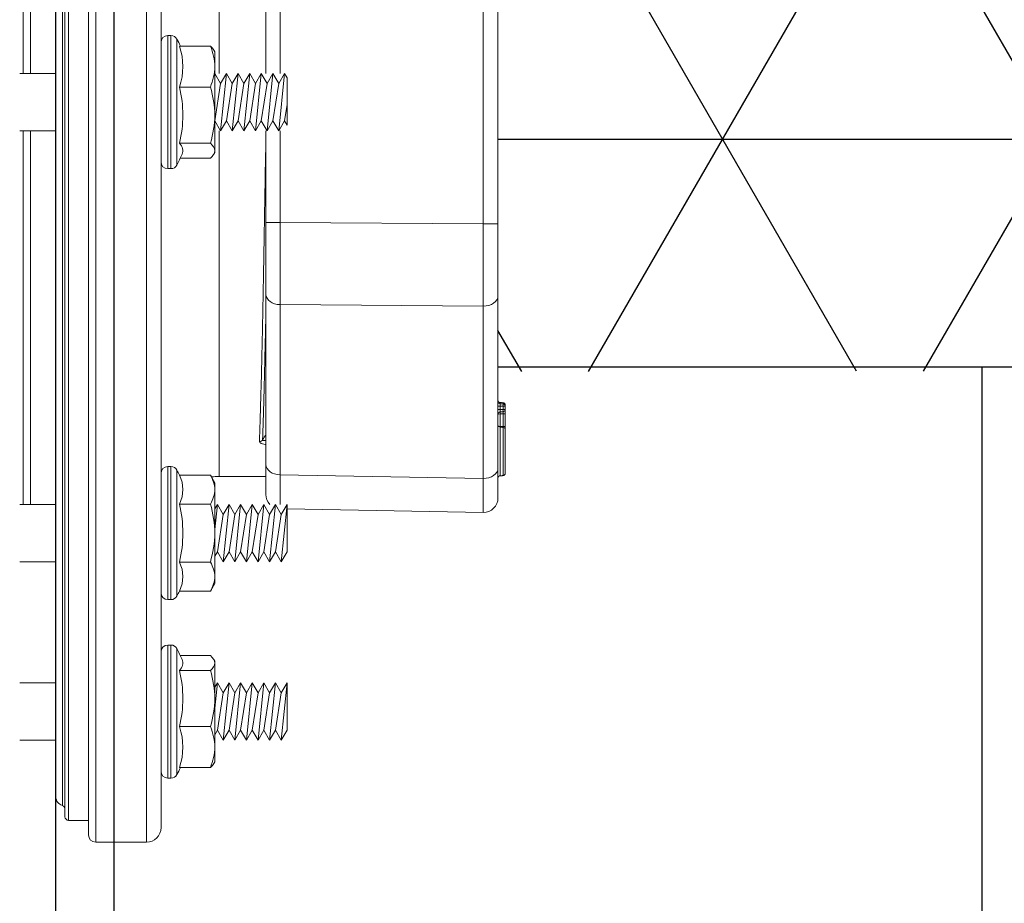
# Model space of a CAD drawing. Extents: x -169 to 7270, y -140 to 2984.
# Tile 130 of 256: x 1499.6 to 1503.84, y 361.43 to 365.24. Entities that reach past the tile are written whole.
import ezdxf

# ---------------------------------------------------------------- set-up
doc = ezdxf.new("R2010")
doc.units = 0
doc.header["$MEASUREMENT"] = 0
doc.header["$PDSIZE"] = 1
doc.layers.get('0').update_dxf_attribs({"color": 255, "linetype": 'CONTINUOUS'})
doc.layers.get('DEFPOINTS').update_dxf_attribs({"linetype": 'CONTINUOUS'})
for name, color, linetype in [('DIM', 3, 'CONTINUOUS'), ('FRP-2-HATCH', 1, 'CONTINUOUS'), ('FRP-SUMP', 2, 'CONTINUOUS'), ('GALV-2-PIPE', 3, 'CONTINUOUS'), ('PROBE', 2, 'CONTINUOUS')]:
    doc.layers.add(name, color=color, linetype=linetype)
doc.styles.add('SIMPLEX', font='simplex')
doc.dimstyles.new('DIM64', dxfattribs={"dimscale": 64, "dimtxt": 0.09375, "dimasz": 0.09375, "dimexe": 0.0625, "dimexo": 0.0625, "dimgap": 0.046875, "dimtad": 1, "dimdec": 4, "dimzin": 3, "dimdsep": 46, "dimlunit": 4, "dimtxsty": 'SIMPLEX', "dimcen": 0, "dimclrd": 256, "dimclre": 256, "dimclrt": 256, "dimadec": 0, "dimazin": 0, "dimtfac": 1, "dimtdec": 4, "dimtmove": 0, "dimatfit": 3, "dimfxl": 1, "dimfrac": 2, "dimtolj": 1, "dimtzin": 0, "dimarcsym": 0})

# ---------------------------------------------------------------- blocks, each defined once
blk = doc.blocks.new('*D7')
at = {"layer": 'DEFPOINTS', "color": 0, "transparency": 16777216}
for p in [(2010, 414.2886), (1374, 414.0074), (1374, 136.5159)]:
    blk.add_point(p, dxfattribs=at)
at = {"layer": 'DIM', "lineweight": -2, "transparency": 16777216}
for p, q in [((2010, 410.2886), (2010, 132.5159)), ((1374, 410.0074), (1374, 132.5159)), ((2004, 136.5159), (1380, 136.5159))]:
    blk.add_line(p, q, dxfattribs=at)
at = {"layer": 'DIM', "transparency": 16777216}
for points in [[(1380, 137.5159), (1380, 135.5159), (1374, 136.5159)], [(2004, 137.5159), (2004, 135.5159), (2010, 136.5159)]]:
    blk.add_solid(points, dxfattribs=at)
at = {"layer": 'DIM', "transparency": 16777216, "insert": (1692, 144.0873), "char_height": 6, "attachment_point": 5, "style": 'SIMPLEX'}
blk.add_mtext('\\A1;53\'-0" (F.V. TANK SLAB)', dxfattribs=at)
blk = doc.blocks.new('A$C18AC51C3')
at = {"linetype": 'Continuous', "lineweight": 18}
for p, q in [((-0.3906, -5.551), (-0.3906, 0.824)), ((-0.1718, -2.3635), (-0.1718, 0.824)), ((-0.1406, 0.7927), (-0.1406, -5.5198)), ((-0.4531, 0.7615), (-0.4531, -2.3635)), ((-0.0547, -2.3635), (-0.0547, 0.7302)), ((-0.0391, -5.4416), (-0.0391, 0.7146)), ((-0.0279, -5.3931), (-0.0279, 0.6661)), ((0, -5.3557), (0, 0.6287)), ((0.1089, -0.6311), (0.1089, -2.2397)), ((0.1402, -2.2399), (0.1402, -0.6312)), ((-0.7031, -0.751), (-0.7031, -2.2397)), ((-1.9051, -2.8884), (-1.9051, -1.8386)), ((-1.8415, -1.8386), (-1.8415, -2.8884)), ((-0.9665, -2.2398), (-0.9665, -1.845)), ((-0.9051, -1.845), (-0.9051, -2.2398)), ((-0.496, -2.077), (-0.496, -2.65)), ((-0.4821, -2.077), (-0.496, -2.077)), ((-0.4821, -2.077), (-0.4821, -2.3635)), ((-0.5216, -2.3635), (-0.5216, -2.0923)), ((0, -2.1135), (0, -2.1138)), ((-0.6806, -2.1394), (-0.6851, -2.147)), ((-0.6851, -2.147), (-0.6851, -2.2104)), ((-0.5324, -2.122), (-0.6657, -2.122)), ((-0.9961, -2.2588), (-0.9851, -2.2398)), ((-0.9851, -2.2398), (-0.9601, -2.4873)), ((-0.9851, -2.2398), (-0.9601, -2.2831)), ((-0.9601, -2.2831), (-0.9351, -2.2398)), ((-0.9351, -2.2398), (-0.9101, -2.4873)), ((-0.9351, -2.2398), (-0.9101, -2.2831)), ((-0.9101, -2.2831), (-0.8851, -2.2398)), ((-0.8851, -2.2398), (-0.8601, -2.4873)), ((-0.8851, -2.2398), (-0.8601, -2.2831)), ((-0.8601, -2.2831), (-0.8351, -2.2398)), ((-0.8351, -2.2398), (-0.8101, -2.4873)), ((-0.8351, -2.2398), (-0.8101, -2.2831)), ((-0.8101, -2.2831), (-0.7851, -2.2398)), ((-0.7851, -2.2398), (-0.7601, -2.4873)), ((-0.7851, -2.2398), (-0.7601, -2.2831)), ((-0.7601, -2.2831), (-0.7351, -2.2398)), ((-0.7351, -2.2398), (-0.7101, -2.4873)), ((-0.7351, -2.2398), (-0.7101, -2.2831)), ((-0.7101, -2.2831), (-0.6851, -2.2398)), ((-0.6851, -2.2104), (-0.6851, -2.4196)), ((-0.6851, -2.2398), (-0.6851, -2.2399)), ((-0.6851, -2.2398), (-0.6851, -2.2398)), ((0.1559, -2.2398), (0, -2.2398)), ((-0.9961, -2.2588), (-0.9961, -2.463)), ((-0.9961, -2.463), (-0.9961, -2.2588)), ((-0.9601, -2.2831), (-0.9351, -2.444)), ((-0.9101, -2.2831), (-0.8851, -2.444)), ((-0.8601, -2.2831), (-0.8351, -2.444)), ((-0.8101, -2.2831), (-0.7851, -2.444)), ((-0.7601, -2.2831), (-0.7351, -2.444)), ((-0.7101, -2.2831), (-0.6851, -2.444)), ((-0.5324, -2.2988), (-0.6657, -2.2988)), ((-0.9961, -2.3732), (-0.9851, -2.444)), ((-0.5216, -2.6347), (-0.5216, -2.3635)), ((-0.4821, -2.3635), (-0.4821, -2.65)), ((-0.4531, -2.3635), (-0.4531, -5.4885)), ((-0.1718, -5.551), (-0.1718, -2.3635)), ((-0.0547, -5.4573), (-0.0547, -2.3635)), ((-0.9961, -2.463), (-0.9851, -2.444)), ((-0.9851, -2.444), (-0.9601, -2.4873)), ((-0.9601, -2.4873), (-0.9351, -2.444)), ((-0.9351, -2.444), (-0.9101, -2.4873)), ((-0.9101, -2.4873), (-0.8851, -2.444)), ((-0.8851, -2.444), (-0.8601, -2.4873)), ((-0.8601, -2.4873), (-0.8351, -2.444)), ((-0.8351, -2.444), (-0.8101, -2.4873)), ((-0.8101, -2.4873), (-0.7851, -2.444)), ((-0.7851, -2.444), (-0.7601, -2.4873)), ((-0.7601, -2.4873), (-0.7351, -2.444)), ((-0.7351, -2.444), (-0.7101, -2.4873)), ((-0.7101, -2.4873), (-0.6851, -2.444)), ((-0.6851, -2.4196), (-0.6851, -2.5726)), ((-0.6851, -2.444), (-0.6851, -2.444)), ((-0.9665, -2.8821), (-0.9665, -2.4873)), ((-0.9051, -2.4873), (-0.9051, -2.8821)), ((-0.7031, -2.4874), (-0.7031, -3.976)), ((0, -2.4873), (0.1559, -2.4873)), ((0.1089, -2.4873), (0.1089, -4.0959)), ((0.1402, -4.0959), (0.1402, -2.4871)), ((-0.5324, -2.5403), (-0.6657, -2.5403)), ((-0.6851, -2.58), (-0.6851, -2.5726)), ((-0.6851, -2.58), (-0.6806, -2.5877)), ((-0.5365, -2.605), (-0.6657, -2.605)), ((0, -2.6132), (0, -2.6136)), ((-0.496, -2.65), (-0.4821, -2.65)), ((-1.8415, -2.8884), (-0.9665, -2.8821)), ((-0.9051, -2.8821), (-0.9665, -2.8821)), ((-0.9051, -2.8821), (-0.9051, -3.1914)), ((-1.9051, -2.8884), (-1.8415, -2.8884)), ((-1.9051, -3.1977), (-1.9051, -2.8884)), ((-1.9051, -3.94), (-1.9051, -3.1977)), ((-0.9051, -3.1914), (-0.9051, -3.9247)), ((-0.9665, -3.2356), (-1.8415, -3.2419)), ((-1.8415, -3.2419), (-1.8415, -3.9842)), ((-0.9665, -3.9689), (-0.9665, -3.2356)), ((-1.9363, -3.6679), (-1.9347, -3.6679)), ((-1.9363, -3.6735), (-1.9363, -3.6679)), ((-1.9363, -3.6735), (-1.9267, -3.6735)), ((-1.9267, -3.6876), (-1.9363, -3.6876)), ((-1.9267, -3.658), (-1.9268, -3.6635)), ((-1.9147, -3.6575), (-1.9146, -3.6631)), ((-1.9147, -3.6731), (-1.9051, -3.6731)), ((-1.9051, -3.688), (-1.9147, -3.688)), ((-1.9267, -3.761), (-1.9268, -3.7638)), ((-1.9145, -3.7633), (-1.9147, -3.7603)), ((-1.9083, -3.7607), (-1.9147, -3.7603)), ((-1.9051, -4.0681), (-1.9051, -3.94)), ((-0.9051, -3.9247), (-0.9051, -4.0529)), ((-0.496, -3.9332), (-0.496, -4.5062)), ((-0.4821, -3.9332), (-0.496, -3.9332)), ((-0.4821, -4.2197), (-0.4821, -3.9332)), ((-1.8415, -3.9842), (-0.9665, -3.9689)), ((-0.9051, -3.976), (-0.7031, -3.976)), ((-0.6657, -3.9697), (-0.6851, -4.0032)), ((-0.5324, -3.9697), (-0.6657, -3.9697)), ((-0.5216, -3.9484), (-0.5216, -4.2197)), ((-0.6851, -4.0032), (-0.6851, -4.0322)), ((-0.6851, -4.0322), (-0.6851, -4.2197)), ((-0.9961, -4.0959), (-0.9711, -4.1392)), ((-0.9961, -4.3001), (-0.9961, -4.0959)), ((-0.9961, -4.0959), (-0.9711, -4.3434)), ((-0.9961, -4.0959), (-0.9961, -4.3001)), ((-0.9711, -4.1392), (-0.9461, -4.0959)), ((-0.9461, -4.0959), (-0.9211, -4.1392)), ((-0.9461, -4.0959), (-0.9211, -4.3434)), ((-0.9211, -4.1392), (-0.8961, -4.0959)), ((-0.8961, -4.0959), (-0.8711, -4.1392)), ((-0.8961, -4.0959), (-0.8711, -4.3434)), ((-0.8711, -4.1392), (-0.8461, -4.0959)), ((-0.8461, -4.0959), (-0.8211, -4.1392)), ((-0.8461, -4.0959), (-0.8211, -4.3434)), ((-0.8211, -4.1392), (-0.7961, -4.0959)), ((-0.7961, -4.0959), (-0.7711, -4.1392)), ((-0.7961, -4.0959), (-0.7711, -4.3434)), ((-0.7711, -4.1392), (-0.7461, -4.0959)), ((-0.7461, -4.0959), (-0.7211, -4.1392)), ((-0.7461, -4.0959), (-0.7211, -4.3434)), ((-0.7211, -4.1392), (-0.6961, -4.0959)), ((-0.6961, -4.0959), (-0.6851, -4.115)), ((-0.6961, -4.0959), (-0.6851, -4.2049)), ((-0.5324, -4.0947), (-0.6657, -4.0947)), ((0.1559, -4.0959), (0, -4.0959)), ((-0.9961, -4.1159), (-1.8415, -4.1306)), ((-0.9711, -4.1392), (-0.9461, -4.3001)), ((-0.9211, -4.1392), (-0.8961, -4.3001)), ((-0.8711, -4.1392), (-0.8461, -4.3001)), ((-0.8211, -4.1392), (-0.7961, -4.3001)), ((-0.7711, -4.1392), (-0.7461, -4.3001)), ((-0.7211, -4.1392), (-0.6961, -4.3001)), ((-0.6851, -4.2197), (-0.6851, -4.4072)), ((-0.5216, -4.2197), (-0.5216, -4.4909)), ((-0.4821, -4.5062), (-0.4821, -4.2197)), ((-0.9961, -4.3001), (-0.9711, -4.3434)), ((-0.9711, -4.3434), (-0.9461, -4.3001)), ((-0.9461, -4.3001), (-0.9211, -4.3434)), ((-0.9211, -4.3434), (-0.8961, -4.3001)), ((-0.8961, -4.3001), (-0.8711, -4.3434)), ((-0.8711, -4.3434), (-0.8461, -4.3001)), ((-0.8461, -4.3001), (-0.8211, -4.3434)), ((-0.8211, -4.3434), (-0.7961, -4.3001)), ((-0.7961, -4.3001), (-0.7711, -4.3434)), ((-0.7711, -4.3434), (-0.7461, -4.3001)), ((-0.7461, -4.3001), (-0.7211, -4.3434)), ((-0.7211, -4.3434), (-0.6961, -4.3001)), ((-0.6961, -4.3001), (-0.6851, -4.3192)), ((-0.5324, -4.3447), (-0.6657, -4.3447)), ((0, -4.3434), (0.1559, -4.3434)), ((-0.6851, -4.4362), (-0.6851, -4.4072)), ((-0.6851, -4.4362), (-0.6657, -4.4697)), ((-0.5324, -4.4697), (-0.6657, -4.4697)), ((-0.496, -4.5062), (-0.4821, -4.5062)), ((-0.496, -5.275), (-0.496, -4.702)), ((-0.4821, -4.702), (-0.496, -4.702)), ((-0.4821, -4.9885), (-0.4821, -4.702)), ((-0.5365, -4.747), (-0.6657, -4.747)), ((-0.5216, -4.7173), (-0.5216, -4.9885)), ((-0.6806, -4.7644), (-0.6851, -4.772)), ((-0.6851, -4.7794), (-0.6851, -4.772)), ((-0.6851, -4.7794), (-0.6851, -4.9325)), ((-0.5324, -4.8117), (-0.6657, -4.8117)), ((-0.9961, -4.8648), (-0.9711, -4.9081)), ((-0.9961, -4.8648), (-0.9961, -5.069)), ((-0.9961, -5.069), (-0.9961, -4.8648)), ((-0.9961, -4.8648), (-0.9711, -5.1123)), ((-0.9711, -4.9081), (-0.9461, -4.8648)), ((-0.9461, -4.8648), (-0.9211, -4.9081)), ((-0.9461, -4.8648), (-0.9211, -5.1123)), ((-0.9211, -4.9081), (-0.8961, -4.8648)), ((-0.8961, -4.8648), (-0.8711, -4.9081)), ((-0.8961, -4.8648), (-0.8711, -5.1123)), ((-0.8711, -4.9081), (-0.8461, -4.8648)), ((-0.8461, -4.8648), (-0.8211, -4.9081)), ((-0.8461, -4.8648), (-0.8211, -5.1123)), ((-0.8211, -4.9081), (-0.7961, -4.8648)), ((-0.7961, -4.8648), (-0.7711, -4.9081)), ((-0.7961, -4.8648), (-0.7711, -5.1123)), ((-0.7711, -4.9081), (-0.7461, -4.8648)), ((-0.7461, -4.8648), (-0.7211, -4.9081)), ((-0.7461, -4.8648), (-0.7211, -5.1123)), ((-0.7211, -4.9081), (-0.6961, -4.8648)), ((-0.6961, -4.8648), (-0.6851, -4.8838)), ((-0.6961, -4.8648), (-0.6851, -4.9738)), ((0.1559, -4.8648), (0, -4.8648)), ((-0.9711, -4.9081), (-0.9461, -5.069)), ((-0.9211, -4.9081), (-0.8961, -5.069)), ((-0.8711, -4.9081), (-0.8461, -5.069)), ((-0.8211, -4.9081), (-0.7961, -5.069)), ((-0.7711, -4.9081), (-0.7461, -5.069)), ((-0.7211, -4.9081), (-0.6961, -5.069)), ((-0.6851, -4.9325), (-0.6851, -5.1416)), ((-0.5216, -4.9885), (-0.5216, -5.2597)), ((-0.4821, -5.275), (-0.4821, -4.9885)), ((-0.9961, -5.069), (-0.9711, -5.1123)), ((-0.9711, -5.1123), (-0.9461, -5.069)), ((-0.9461, -5.069), (-0.9211, -5.1123)), ((-0.9211, -5.1123), (-0.8961, -5.069)), ((-0.8961, -5.069), (-0.8711, -5.1123)), ((-0.8711, -5.1123), (-0.8461, -5.069)), ((-0.8461, -5.069), (-0.8211, -5.1123)), ((-0.8211, -5.1123), (-0.7961, -5.069)), ((-0.7961, -5.069), (-0.7711, -5.1123)), ((-0.7711, -5.1123), (-0.7461, -5.069)), ((-0.7461, -5.069), (-0.7211, -5.1123)), ((-0.7211, -5.1123), (-0.6961, -5.069)), ((-0.6961, -5.069), (-0.6851, -5.088)), ((-0.5324, -5.0532), (-0.6657, -5.0532)), ((0, -5.1123), (0.1559, -5.1123)), ((-0.6851, -5.1416), (-0.6851, -5.205)), ((-0.6851, -5.205), (-0.6806, -5.2127)), ((-0.5324, -5.23), (-0.6657, -5.23)), ((-0.496, -5.275), (-0.4821, -5.275)), ((-0.1406, -5.4573), (-0.0547, -5.4573)), ((-0.3906, -5.551), (-0.1718, -5.551))]:
    blk.add_line(p, q, dxfattribs=at)
for centre, radius, start, end in [((-0.496, -2.106), 0.029, 90, 151.7483), ((-0.4821, -2.106), 0.029, 0, 90), ((-0.0168, -2.3635), 0.573, 151.7483, 155.0757), ((-0.0168, -2.3635), 0.573, 203.027, 208.2517), ((-0.4821, -2.621), 0.029, 270, 0), ((-0.496, -2.621), 0.029, 208.2517, 270), ((-1.9151, -3.6475), 0.01, 271.9858, 0), ((-1.9263, -3.6679), 0.01, 91.9858, 180), ((-1.9151, -3.6531), 0.01, 271.9858, 0), ((-1.9151, -3.708), 0.01, 0, 87.9858), ((-0.496, -3.9622), 0.029, 90, 151.7483), ((-0.4821, -3.9622), 0.029, 0, 90), ((-0.0168, -4.2197), 0.573, 151.7483, 154.1328), ((-1.8426, -4.0681), 0.0625, 180, 271), ((-0.9676, -4.0529), 0.0625, 316.436, 0), ((-0.0168, -4.2197), 0.5305, 166.3725, 193.6275), ((-0.0168, -4.2197), 0.573, 205.8672, 208.2517), ((-0.496, -4.4772), 0.029, 208.2517, 270), ((-0.4821, -4.4772), 0.029, 270, 0), ((-0.496, -4.731), 0.029, 90, 151.7483), ((-0.4821, -4.731), 0.029, 0, 90), ((-0.0168, -4.9885), 0.573, 151.7483, 156.973), ((-0.0168, -4.9885), 0.573, 204.9243, 208.2517), ((-0.496, -5.246), 0.029, 208.2517, 270), ((-0.4821, -5.246), 0.029, 270, 0), ((-0.0391, -5.3557), 0.0391, 286.6015, 0), ((-0.0547, -5.4416), 0.0156, 270, 0), ((-0.3906, -5.4885), 0.0625, 180, 270), ((-0.1718, -5.5198), 0.0312, 270, 0)]:
    blk.add_arc(centre, radius, start, end, dxfattribs=at)
at = {"linetype": 'Continuous', "lineweight": 18, "extrusion": (0, 0, -1)}
for centre, radius, start, end in [((1.9263, -3.6735), 0.01, 360, 88.0142), ((1.9263, -3.6876), 0.01, 272.0142, 0), ((0.7031, -4.226), 0.25, 90, 97.4601), ((0.0234, -5.4081), 0.0156, 0, 73.3985)]:
    blk.add_arc(centre, radius, start, end, dxfattribs=at)
at = {"linetype": 'Continuous', "lineweight": 18}
for centre, major_axis, ratio, start_param, end_param in [((-0.0168, -2.2104), (-0.5305, 0), 0.707107, 6.04534, 6.52103), ((-0.0168, -2.4196), (0.5305, 0), 0.965926, 2.903748, 3.379438), ((-0.0168, -2.5726), (0.5305, 0), 0.258819, 2.903748, 3.251159), ((-0.9676, -2.882), (-0.0005, 0.5), 0.002181, 3.927005, 4.712277), ((-1.8426, -2.8883), (-0.0005, 0.5), 0.002181, 3.927005, 4.712277), ((-1.8426, -3.1977), (-0.0625, 0), 0.707107, 0, 1.58825), ((-0.9676, -3.1914), (-0.0625, 0), 0.707107, 1.58825, 3.141593), ((-1.9263, -3.6735), (-0.00035, 0.00999), 0.034893, 0, 1.569587), ((-1.9263, -3.6876), (0.00035, 0.00999), 0.034892, 1.572023, 3.141593), ((-1.9263, -3.7046), (0.01, 0), 0.149508, 3.141593, 4.677431), ((-1.9151, -3.708), (-0.00035, -0.00999), 0.03002, 1.721924, 3.141593), ((-1.9151, -3.708), (-0.01, 0), 0.149508, 3.141593, 4.677431), ((-1.9263, -3.7595), (0.01, 0), 0.149508, 3.141593, 4.677431), ((-1.9263, -3.7737), (-0.01, 0), 0.999995, 4.74607, 6.283174), ((-1.9151, -3.7533), (0.01, 0), 0.999999, 4.746076, 6.278231), ((-0.8772, -3.8111), (0.0156, 0.0006), 0.906378, 3.629981, 4.677234), ((-1.8426, -3.94), (-0.0625, 0), 0.707107, 0, 1.58825), ((-0.9676, -3.9247), (-0.0625, 0), 0.707107, 1.58825, 3.141593), ((-1.9263, -3.9623), (0.01, 0), 0.999985, 3.145494, 4.677103), ((-1.9151, -3.9827), (0.01, 0), 1, 6.283164, 7.818764), ((-1.8426, -3.6306), (-0.0011, 0.5001), 0.000903, 3.141606, 3.926878), ((-0.9676, -3.6153), (-0.0011, 0.5001), 0.000903, 3.421191, 3.926878), ((-0.0168, -4.0322), (-0.5305, 0), 0.5, 6.04534, 6.52103), ((-0.0168, -4.4072), (0.5305, 0), 0.5, 2.903748, 3.379438), ((-0.0168, -4.7794), (-0.5305, 0), 0.258819, 6.173619, 6.52103), ((-0.0168, -4.9325), (-0.5305, 0), 0.965926, 6.04534, 6.52103), ((-0.0168, -5.1416), (0.5305, 0), 0.707107, 2.903748, 3.379438)]:
    blk.add_ellipse(centre, major_axis=major_axis, ratio=ratio, start_param=start_param, end_param=end_param, dxfattribs=at)
for points, degree in [([(-0.6657, -2.122), (-0.6775, -2.1508), (-0.6851, -2.1805), (-0.6851, -2.2104)], 3), ([(-0.6806, -2.1394), (-0.6772, -2.1335), (-0.6721, -2.1278), (-0.6657, -2.122)], 3), ([(-0.6851, -2.2104), (-0.6851, -2.2404), (-0.6774, -2.2702), (-0.6657, -2.2988)], 3), ([(-0.6657, -2.2988), (-0.6775, -2.3383), (-0.6851, -2.3784), (-0.6851, -2.4196)], 3), ([(-0.6851, -2.4196), (-0.6851, -2.4605), (-0.6775, -2.5009), (-0.6657, -2.5403)], 3), ([(-0.6657, -2.5403), (-0.6775, -2.5509), (-0.6851, -2.5616), (-0.6851, -2.5726)], 3), ([(-0.6851, -2.5726), (-0.6851, -2.5836), (-0.6775, -2.5944), (-0.6657, -2.605)], 3), ([(-1.9363, -3.6876), (-1.9363, -3.6829), (-1.9363, -3.6782), (-1.9363, -3.6735)], 3), ([(-1.9267, -3.658), (-1.9227, -3.6578), (-1.9187, -3.6577), (-1.9147, -3.6575)], 3), ([(-1.9267, -3.6635), (-1.9227, -3.6633), (-1.9187, -3.6632), (-1.9147, -3.6631)], 3), ([(-1.9147, -3.6731), (-1.9187, -3.6732), (-1.9227, -3.6733), (-1.9267, -3.6735)], 3), ([(-1.9267, -3.6735), (-1.9267, -3.6782), (-1.9267, -3.6829), (-1.9267, -3.6876)], 3), ([(-1.9267, -3.6876), (-1.9227, -3.6878), (-1.9187, -3.6879), (-1.9147, -3.688)], 3), ([(-1.9147, -3.688), (-1.9147, -3.683), (-1.9147, -3.6781), (-1.9147, -3.6731)], 3), ([(-1.9147, -3.698), (-1.9187, -3.6979), (-1.9227, -3.6978), (-1.9267, -3.6976)], 3), ([(-1.9267, -3.7061), (-1.9267, -3.7244), (-1.9267, -3.7427), (-1.9267, -3.761)], 3), ([(-1.9147, -3.7065), (-1.9187, -3.7064), (-1.9227, -3.7063), (-1.9267, -3.7061)], 3), ([(-1.9147, -3.7603), (-1.9147, -3.7423), (-1.9147, -3.7244), (-1.9147, -3.7065)], 3), ([(-1.9146, -3.7633), (-1.9267, -3.7637)], 1), ([(-0.9051, -3.7957), (-0.9003, -3.8032), (-0.8955, -3.8108), (-0.8908, -3.8183)], 3), ([(-1.9267, -3.9723), (-1.9146, -3.9727)], 1), ([(-0.6657, -3.9697), (-0.6775, -3.9901), (-0.6851, -4.0109), (-0.6851, -4.0322)], 3), ([(-0.6851, -4.0322), (-0.6851, -4.0534), (-0.6775, -4.0743), (-0.6657, -4.0947)], 3), ([(-0.6657, -4.0947), (-0.6775, -4.1354), (-0.6851, -4.1774), (-0.6851, -4.2197)], 3), ([(-0.6851, -4.2197), (-0.6851, -4.262), (-0.6774, -4.3042), (-0.6657, -4.3447)], 3), ([(-0.6657, -4.3447), (-0.6775, -4.3651), (-0.6851, -4.3859), (-0.6851, -4.4072)], 3), ([(-0.6851, -4.4072), (-0.6851, -4.4284), (-0.6775, -4.4493), (-0.6657, -4.4697)], 3), ([(-0.6657, -4.747), (-0.6775, -4.7576), (-0.6851, -4.7684), (-0.6851, -4.7794)], 3), ([(-0.6851, -4.7794), (-0.6851, -4.7904), (-0.6775, -4.8012), (-0.6657, -4.8117)], 3), ([(-0.6657, -4.8117), (-0.6775, -4.8513), (-0.6851, -4.8913), (-0.6851, -4.9325)], 3), ([(-0.6851, -4.9325), (-0.6851, -4.9735), (-0.6775, -5.0138), (-0.6657, -5.0532)], 3), ([(-0.6657, -5.0532), (-0.6775, -5.082), (-0.6851, -5.1117), (-0.6851, -5.1416)], 3), ([(-0.6851, -5.1416), (-0.6851, -5.1715), (-0.6774, -5.2014), (-0.6657, -5.23)], 3), ([(-0.6657, -5.23), (-0.6721, -5.2243), (-0.6773, -5.2185), (-0.6806, -5.2126)], 3)]:
    blk.add_open_spline(points, degree=degree, dxfattribs=at)
for points, knots in [([(-0.9051, -2.501), (-0.9037, -2.585), (-0.9022, -2.6688), (-0.897, -2.9822), (-0.8929, -3.2027), (-0.8871, -3.4802), (-0.8851, -3.5654), (-0.8811, -3.7117), (-0.8792, -3.7741), (-0.8772, -3.8253)], [0, 0, 0, 0, 0.148937, 0.148937, 0.574468, 0.574468, 0.787234, 0.787234, 1, 1, 1, 1]), ([(-0.8908, -3.8183), (-0.8927, -3.7679), (-0.8946, -3.7065), (-0.8986, -3.5629), (-0.9006, -3.4795), (-0.9033, -3.3481), (-0.9042, -3.3057), (-0.9051, -3.2618)], [0, 0, 0, 0, 0.408423, 0.408423, 0.816846, 0.816846, 1, 1, 1, 1]), ([(-1.9363, -3.6876), (-1.9363, -3.6876), (-1.9363, -3.6876), (-1.9363, -3.6878), (-1.9363, -3.6884), (-1.9363, -3.6902), (-1.9363, -3.6914), (-1.9363, -3.6944), (-1.9363, -3.6963), (-1.9363, -3.7002), (-1.9363, -3.7024), (-1.9363, -3.7046)], [0, 0, 0, 0, 0.049805, 0.049805, 0.287272, 0.287272, 0.524768, 0.524768, 0.762389, 0.762389, 1, 1, 1, 1]), ([(-1.9147, -3.6631), (-1.9147, -3.6631), (-1.9146, -3.6633), (-1.9146, -3.664), (-1.9146, -3.6645), (-1.9146, -3.6659), (-1.9146, -3.6668), (-1.9146, -3.6687), (-1.9146, -3.6698), (-1.9147, -3.6716), (-1.9147, -3.6723), (-1.9147, -3.6731)], [0, 0, 0, 0, 0.215129, 0.215129, 0.430072, 0.430072, 0.644811, 0.644811, 0.859592, 0.859592, 1, 1, 1, 1]), ([(-1.9147, -3.688), (-1.9147, -3.6892), (-1.9146, -3.6903), (-1.9146, -3.6924), (-1.9146, -3.6934), (-1.9146, -3.6952), (-1.9146, -3.6959), (-1.9146, -3.6971), (-1.9146, -3.6976), (-1.9147, -3.698), (-1.9147, -3.698), (-1.9147, -3.698)], [0, 0, 0, 0, 0.215131, 0.215131, 0.430074, 0.430074, 0.64481, 0.64481, 0.859588, 0.859588, 1, 1, 1, 1]), ([(-1.9363, -3.7595), (-1.9363, -3.7529), (-1.9363, -3.7463), (-1.9363, -3.728), (-1.9363, -3.7163), (-1.9363, -3.7046)], [0, 0, 0, 0, 0.360265, 0.360265, 1, 1, 1, 1]), ([(-1.9267, -3.6976), (-1.9267, -3.6976), (-1.9267, -3.6976), (-1.9267, -3.6977), (-1.9267, -3.698), (-1.9268, -3.6989), (-1.9268, -3.6995), (-1.9268, -3.701), (-1.9268, -3.7019), (-1.9267, -3.7039), (-1.9267, -3.705), (-1.9267, -3.7061)], [0, 0, 0, 0, 0.049841, 0.049841, 0.287351, 0.287351, 0.524752, 0.524752, 0.762297, 0.762297, 1, 1, 1, 1]), ([(-1.9363, -3.7736), (-1.9363, -3.7725), (-1.9363, -3.7712), (-1.9363, -3.7679), (-1.9363, -3.7656), (-1.9363, -3.7621), (-1.9363, -3.7608), (-1.9363, -3.7595)], [0, 0, 0, 0, 0.280633, 0.280633, 0.737279, 0.737279, 1, 1, 1, 1]), ([(-1.9363, -3.9623), (-1.9363, -3.9623), (-1.9363, -3.9622), (-1.9363, -3.9613), (-1.9363, -3.9599), (-1.9363, -3.9548), (-1.9363, -3.9512), (-1.9363, -3.9408), (-1.9363, -3.9333), (-1.9363, -3.9143), (-1.9363, -3.9018), (-1.9363, -3.8721), (-1.9363, -3.8542), (-1.9363, -3.8271), (-1.9363, -3.8172), (-1.9363, -3.8008), (-1.9363, -3.7938), (-1.9363, -3.784), (-1.9363, -3.7805), (-1.9363, -3.7756), (-1.9363, -3.7741), (-1.9363, -3.7737), (-1.9363, -3.7737), (-1.9363, -3.7737)], [0, 0, 0, 0, 0.028827, 0.028827, 0.100222, 0.100222, 0.171982, 0.171982, 0.277238, 0.277238, 0.428331, 0.428331, 0.635073, 0.635073, 0.754937, 0.754937, 0.854957, 0.854957, 0.922742, 0.922742, 0.991215, 0.991215, 1, 1, 1, 1]), ([(-1.9267, -3.761), (-1.9254, -3.7609), (-1.9241, -3.7608), (-1.9201, -3.7606), (-1.9174, -3.7604), (-1.9147, -3.7603)], [0, 0, 0, 0, 0.32112, 0.32112, 1, 1, 1, 1]), ([(-1.9266, -3.7637), (-1.9266, -3.7637), (-1.9266, -3.7637), (-1.9266, -3.7642), (-1.9267, -3.766), (-1.9267, -3.772), (-1.9267, -3.776), (-1.9267, -3.7873), (-1.9267, -3.7952), (-1.9267, -3.8134), (-1.9267, -3.8243), (-1.9267, -3.8536), (-1.9267, -3.8727), (-1.9267, -3.9046), (-1.9267, -3.9181), (-1.9267, -3.939), (-1.9267, -3.9473), (-1.9267, -3.9591), (-1.9267, -3.9635), (-1.9267, -3.9694), (-1.9267, -3.9712), (-1.9267, -3.9721), (-1.9267, -3.9722), (-1.9267, -3.9723)], [0, 0, 0, 0, 0.011435, 0.011435, 0.086098, 0.086098, 0.157887, 0.157887, 0.258489, 0.258489, 0.376567, 0.376567, 0.573485, 0.573485, 0.719954, 0.719954, 0.824959, 0.824959, 0.900855, 0.900855, 0.976116, 0.976116, 1, 1, 1, 1]), ([(-1.9147, -3.9726), (-1.9147, -3.9725), (-1.9147, -3.9698), (-1.9147, -3.9479), (-1.9147, -3.9161), (-1.9147, -3.8539), (-1.9147, -3.8212), (-1.9147, -3.7822), (-1.9147, -3.771), (-1.9147, -3.7643), (-1.9147, -3.7634), (-1.9147, -3.7634)], [0, 0, 0, 0, 0.119936, 0.119936, 0.447512, 0.447512, 0.775088, 0.775088, 0.938876, 0.938876, 1, 1, 1, 1]), ([(-0.905, -3.8198), (-0.9028, -3.8203), (-0.9007, -3.8206), (-0.8966, -3.8209), (-0.8947, -3.8209), (-0.8925, -3.8204), (-0.8919, -3.8201), (-0.8912, -3.8196), (-0.8911, -3.8194), (-0.8908, -3.8189), (-0.8908, -3.8186), (-0.8908, -3.8183)], [0, 0, 0, 0, 0.320356, 0.320356, 0.652889, 0.652889, 0.821198, 0.821198, 0.904308, 0.904308, 1, 1, 1, 1]), ([(-0.8772, -3.8253), (-0.8772, -3.8259), (-0.8773, -3.8265), (-0.8781, -3.8286), (-0.8794, -3.8301), (-0.8834, -3.833), (-0.8865, -3.8343), (-0.8937, -3.8365), (-0.898, -3.8373), (-0.9033, -3.8379), (-0.9042, -3.838), (-0.905, -3.8381)], [0, 0, 0, 0, 0.096821, 0.096821, 0.342602, 0.342602, 0.631271, 0.631271, 0.942302, 0.942302, 1, 1, 1, 1])]:
    blk.add_open_spline(points, degree=3, knots=knots, dxfattribs=at)

msp = doc.modelspace()

# ---------------------------------------------------------------- hatches: boundary and pattern name
at = {"layer": 'FRP-2-HATCH', "linetype": 'Continuous'}
h = msp.add_hatch(dxfattribs=at)
h.set_pattern_fill('NET3', color=256, scale=10, angle=180, style=0)
h.set_pattern_definition([(180, (1516.3416, 3250.975), (-2e-16, -1.25), []), (240, (1516.3416, 3250.975), (1.08253175, -0.625), []), (300, (1516.3416, 3250.975), (1.08253175, 0.625), [])])
h.paths.add_polyline_path([(1501.66261, 363.72504), (1501.66261, 365.72504), (1518.09709, 365.73739), (1518.09709, 363.73739)])

# ---------------------------------------------------------------- linework, layer by layer
at = {"layer": 'FRP-SUMP'}
msp.add_lwpolyline([(1500.00757, 356.00736), (1500.00757, 358.75736, 0.2216709), (1499.75757, 359.29355), (1499.75757, 377.71885, 0.2216709), (1500.00757, 378.25504), (1500.00757, 380.00504), (1500.25757, 380.00504), (1500.40757, 380.00504), (1500.40757, 380.50504), (1501.15757, 381.75504), (1501.3941, 381.75504), (1500.65757, 380.4398), (1500.65757, 380.04145, -0.4142136), (1500.40757, 379.79145), (1500.25757, 379.79145), (1500.25757, 378.25504, -0.1877632), (1500.00757, 377.61278), (1500.00757, 359.39962, -0.1877632), (1500.25757, 358.75736), (1500.25757, 356.00736), (1500.00757, 356.00736)], format="xyb", close=True, dxfattribs=at)
at = {"layer": 'GALV-2-PIPE'}
msp.add_line((1501.66261, 363.74499), (1518.09709, 363.74499), dxfattribs=at)
at = {"layer": 'PROBE'}
msp.add_lwpolyline([(1503.74681, 363.74499), (1503.74681, 361.07268)], dxfattribs=at)

# ---------------------------------------------------------------- block references
at = {"layer": 'GALV-2-PIPE', "xscale": -1}
msp.add_blockref('A$C18AC51C3', (1499.75755, 367.24866), dxfattribs=at)

# ---------------------------------------------------------------- dimensions: what is measured, and where the dimension line sits
at = {"layer": 'DIM'}
dim = msp.add_linear_dim(base=(1374, 136.51592), p1=(2010, 414.28861), p2=(1374, 414.00736), angle=180, text='<> (F.V. TANK SLAB)', dimstyle='DIM64', dxfattribs=at)
dim.commit()
dim.dimension.update_dxf_attribs({"geometry": '*D7', "text_midpoint": (1692, 144.08735)})

doc.saveas('drawing.dxf')
